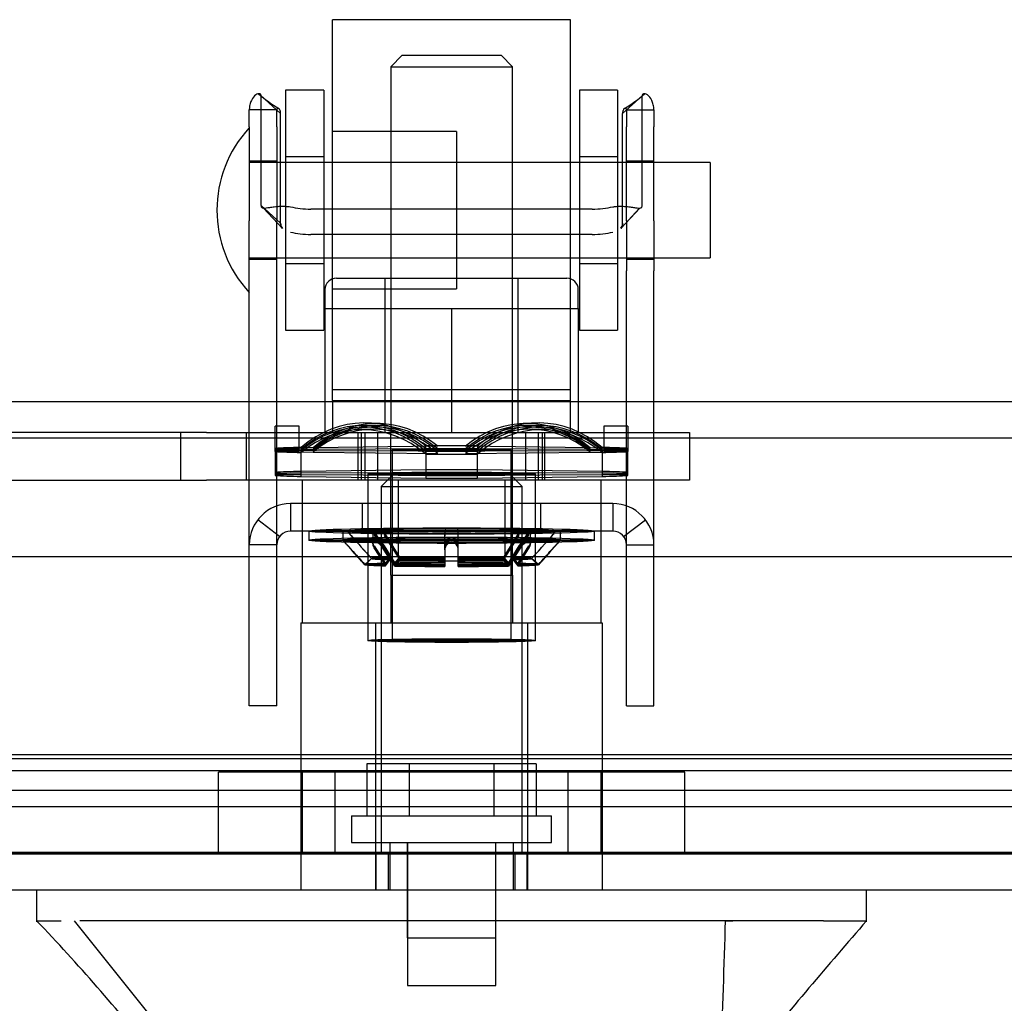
# Model space of a CAD drawing. Header units: inches. Extents: x 1 to 359, y -2 to 239.
# Tile 71 of 103: x 134.9 to 137.48, y 194.75 to 197.33. Entities that reach past the tile are written whole.
import ezdxf
from ezdxf.enums import TextEntityAlignment as Align
from ezdxf.lldxf.tags import DXFTag

# ---------------------------------------------------------------- set-up
doc = ezdxf.new("R2010")
doc.units = ezdxf.units.IN
doc.header["$MEASUREMENT"] = 0
for name, color, linetype in [('COM70220', 7, 'Continuous'), ('COM70838', 7, 'Continuous'), ('COM70839-3', 7, 'Continuous'), ('COM71196-8', 7, 'Continuous'), ('COM71302-3', 7, 'Continuous'), ('COM71303-3', 7, 'Continuous'), ('Default', 7, 'Continuous'), ('HAN13068', 7, 'Continuous'), ('HAN13068_NUT', 7, 'Continuous'), ('HAN13068_SCREW', 7, 'Continuous'), ('HAN_NUT', 7, 'Continuous'), ('NTS18147', 7, 'Continuous'), ('ROL87452', 7, 'Continuous'), ('RVT17786', 7, 'Continuous'), ('RVT19000', 7, 'Continuous'), ('SPC87322', 7, 'Continuous'), ('STD26122', 7, 'Continuous'), ('WAF25376', 7, 'Continuous'), ('WAM30038', 7, 'Continuous')]:
    doc.layers.add(name, color=color, linetype=linetype)
doc.styles.add('SEACAD_Times_New_Roman', font='times.ttf')
tags = doc.linetypes.add('HIDDEN2', pattern=[0.1875, 0.125, -0.0625]).pattern_tags.tags
tags[6:7] = [DXFTag(74, 4), DXFTag(75, 0), DXFTag(340, '0'), DXFTag(46, 0.0), DXFTag(50, 0.0), DXFTag(44, 0.0), DXFTag(45, 0.0)]
tags[4:5] = [DXFTag(74, 4), DXFTag(75, 0), DXFTag(340, '0'), DXFTag(46, 0.0), DXFTag(50, 0.0), DXFTag(44, 0.0), DXFTag(45, 0.0)]
doc.dimstyles.new('HAMMOND_(STH_-_540x360)', dxfattribs={"dimtxt": 2, "dimasz": 2.5, "dimexe": 1, "dimexo": 1, "dimgap": 0.5, "dimtad": 0, "dimtih": 1, "dimtoh": 1, "dimzin": 0, "dimdsep": 46, "dimtxsty": 'SEACAD_Times_New_Roman', "dimblk1": '_SE_FILLED', "dimblk2": '_SE_FILLED', "dimsah": 1, "dimcen": 1, "dimadec": 0, "dimazin": 0, "dimtfac": 0.8, "dimtofl": 0, "dimtmove": 0, "dimatfit": 3, "dimfxl": 1, "dimtolj": 1, "dimtzin": 0, "dimarcsym": 0})

# ---------------------------------------------------------------- blocks, each defined once
blk = doc.blocks.new('SE3')
at = {"layer": 'COM70220', "color": 7, "linetype": 'HIDDEN2'}
for p, q in [((166.6087, 195.3914), (134.1407, 195.3914)), ((166.6087, 195.1454), (134.1407, 195.1454)), ((166.6087, 195.1434), (134.1407, 195.1434)), ((166.6087, 195.1424), (134.1407, 195.1424))]:
    blk.add_line(p, q, dxfattribs=at)
at = {"layer": 'COM70838', "color": 7, "linetype": 'HIDDEN2'}
for p, q in [((135.3877, 196.2484), (134.7017, 196.2484)), ((135.3202, 196.2484), (135.3202, 196.1234)), ((135.3877, 196.2484), (135.476, 196.2484)), ((135.476, 196.2484), (136.014, 196.2484)), ((135.4932, 196.1234), (135.4932, 196.2484)), ((135.7867, 196.1234), (135.7867, 196.2484)), ((135.8367, 196.2484), (135.8367, 196.1234)), ((136.0493, 196.2484), (136.5317, 196.2484)), ((136.2267, 196.1234), (136.2267, 196.2484)), ((136.2767, 196.1234), (136.2767, 196.2484)), ((136.5317, 196.2484), (136.6567, 196.2484)), ((136.6567, 196.2484), (136.6567, 196.1234)), ((134.6743, 196.1234), (135.3877, 196.1234)), ((135.476, 196.1234), (135.3877, 196.1234)), ((136.5317, 196.1234), (135.476, 196.1234)), ((136.6567, 196.1234), (136.5317, 196.1234))]:
    blk.add_line(p, q, dxfattribs=at)
at = {"layer": 'COM70839-3', "color": 7, "linetype": 'HIDDEN2'}
for p, q in [((135.5828, 197.0853), (135.5313, 197.1317)), ((135.5313, 196.8438), (135.5313, 197.1317)), ((136.4806, 197.0853), (136.532, 197.1317)), ((136.532, 196.8438), (136.532, 197.1317)), ((135.5725, 197.0948), (135.5005, 197.0948)), ((135.5005, 197.0505), (135.5005, 197.0948)), ((135.5725, 197.0505), (135.5725, 197.0948)), ((136.4909, 197.0948), (136.5629, 197.0948)), ((136.4909, 197.0948), (136.4909, 197.0505)), ((136.5629, 197.0948), (136.5629, 197.0505)), ((135.5828, 196.7974), (135.5828, 197.0853)), ((136.4806, 196.7974), (136.4806, 197.0853)), ((135.5005, 197.0505), (135.5005, 196.8038)), ((135.5725, 197.0505), (135.5725, 196.8038)), ((136.4909, 196.8038), (136.4909, 197.0505)), ((136.5629, 196.8038), (136.5629, 197.0505)), ((135.5725, 196.9603), (135.5005, 196.9603)), ((136.5629, 196.9603), (136.4909, 196.9603)), ((135.5828, 196.7974), (135.5313, 196.8438)), ((135.5378, 196.8375), (135.5874, 196.7841)), ((136.401, 196.8345), (135.6624, 196.8345)), ((136.476, 196.7841), (136.5249, 196.8375)), ((136.476, 196.7841), (136.5256, 196.8375)), ((135.5005, 196.6727), (135.5005, 196.8038)), ((135.5725, 196.6727), (135.5725, 196.8038)), ((136.4909, 196.8038), (136.4909, 196.6727)), ((136.5629, 196.8038), (136.5629, 196.6727)), ((136.401, 196.7682), (135.6624, 196.7682)), ((135.5005, 196.7033), (135.5725, 196.7033)), ((136.4909, 196.7033), (136.5629, 196.7033)), ((135.5005, 195.5754), (135.5005, 196.6727)), ((135.5725, 195.5754), (135.5725, 196.6727)), ((136.4909, 195.5754), (136.4909, 196.6727)), ((136.5629, 195.5754), (136.5629, 196.6727)), ((136.4549, 196.0614), (135.6085, 196.0614)), ((135.6085, 196.0614), (135.6085, 195.9894)), ((135.7977, 195.9894), (135.7977, 196.0614)), ((135.8912, 196.0614), (135.8912, 195.9894)), ((136.1722, 195.9894), (136.1722, 196.0614)), ((136.2657, 195.9894), (136.2657, 196.0614)), ((136.4549, 196.0614), (136.4549, 195.9894)), ((135.5799, 195.9753), (135.5228, 196.0192)), ((136.4834, 195.9753), (136.5405, 196.0192)), ((136.4549, 195.9894), (135.6085, 195.9894)), ((135.5725, 195.9534), (135.5005, 195.9534)), ((136.4909, 195.9534), (136.5629, 195.9534)), ((135.5005, 195.5303), (135.5005, 195.5754)), ((135.5725, 195.5303), (135.5725, 195.5754)), ((136.4909, 195.5303), (136.4909, 195.5754)), ((136.5629, 195.5303), (136.5629, 195.5754)), ((135.5725, 195.5303), (135.5005, 195.5303)), ((136.4909, 195.5303), (136.5629, 195.5303))]:
    blk.add_line(p, q, dxfattribs=at)
for centre, radius, start, end in [((135.7366, 197.3702), 0.3145, 227.7129, 239.685), ((135.7364, 197.3698), 0.314, 227.6999, 239.6892), ((136.3267, 197.3702), 0.3145, 300.315, 312.2871), ((136.327, 197.3698), 0.314, 300.3108, 312.3001), ((135.6085, 195.9534), 0.108, 90, 180), ((136.4549, 195.9534), 0.108, 0, 90), ((135.6085, 195.9534), 0.036, 90, 180), ((136.4549, 195.9534), 0.036, 0, 90)]:
    blk.add_arc(centre, radius, start, end, dxfattribs=at)
for centre, major_axis, start_param, end_param in [((135.6624, 196.8736), (-0.1, 0), 1.001468, 1.570796), ((136.401, 196.8736), (-0.1, 0), 1.570796, 2.140125), ((135.6624, 196.8073), (0.1, 0), 4.143061, 4.712389), ((136.401, 196.8073), (0.1, 0), 4.712389, 5.281717)]:
    blk.add_ellipse(centre, major_axis=major_axis, ratio=0.390731, start_param=start_param, end_param=end_param, dxfattribs=at)
for points, knots in [([(135.5313, 197.1317), (135.5313, 197.1322), (135.5312, 197.1326), (135.5312, 197.1332), (135.5312, 197.1333), (135.5311, 197.1336), (135.5311, 197.1337), (135.5309, 197.1346), (135.5307, 197.1352), (135.5298, 197.1366), (135.5287, 197.1372), (135.525, 197.138), (135.5214, 197.1371), (135.5136, 197.1314), (135.5093, 197.1267), (135.5044, 197.1168), (135.503, 197.1127), (135.5018, 197.1077), (135.5016, 197.1066), (135.5012, 197.1044), (135.501, 197.103), (135.5008, 197.1015), (135.5008, 197.1009), (135.5007, 197.1), (135.5007, 197.0997), (135.5006, 197.0991), (135.5006, 197.0986), (135.5005, 197.0977), (135.5005, 197.0965), (135.5005, 197.0948)], [0, 0, 0, 0, 0.03125, 0.03125, 0.046875, 0.046875, 0.0625, 0.0625, 0.125, 0.125, 0.25, 0.25, 0.5, 0.5, 0.75, 0.75, 0.875, 0.875, 0.90625, 0.90625, 0.9375, 0.9375, 0.953125, 0.953125, 0.960938, 0.960938, 0.96875, 0.96875, 1, 1, 1, 1]), ([(136.5629, 197.0948), (136.5629, 197.0956), (136.5628, 197.0964), (136.5628, 197.0973), (136.5628, 197.0975), (136.5628, 197.098), (136.5628, 197.0981), (136.5627, 197.0997), (136.5626, 197.1007), (136.5622, 197.1045), (136.5618, 197.1066), (136.5603, 197.1128), (136.5589, 197.1167), (136.554, 197.1268), (136.5498, 197.1314), (136.5419, 197.1371), (136.5383, 197.138), (136.5346, 197.1372), (136.5336, 197.1365), (136.5328, 197.1354), (136.5327, 197.1351), (136.5325, 197.1347), (136.5325, 197.1345), (136.5324, 197.1342), (136.5323, 197.134), (136.5322, 197.1334), (136.5321, 197.1327), (136.532, 197.1317)], [0, 0, 0, 0, 0.015625, 0.015625, 0.023438, 0.023438, 0.03125, 0.03125, 0.0625, 0.0625, 0.125, 0.125, 0.25, 0.25, 0.5, 0.5, 0.75, 0.75, 0.875, 0.875, 0.90625, 0.90625, 0.921875, 0.921875, 0.9375, 0.9375, 1, 1, 1, 1]), ([(135.5828, 197.0853), (135.5827, 197.0861), (135.5827, 197.0877), (135.5825, 197.0899), (135.5821, 197.0918), (135.581, 197.0954), (135.5784, 197.0991), (135.5751, 197.0998), (135.5736, 197.0985), (135.573, 197.0976), (135.5726, 197.0965), (135.5725, 197.0955), (135.5725, 197.095), (135.5725, 197.0948)], [0, 0, 0, 0, 0.068623, 0.137063, 0.205208, 0.272877, 0.535512, 0.779514, 0.837052, 0.893029, 0.947093, 0.973617, 1, 1, 1, 1]), ([(136.4909, 197.0948), (136.4909, 197.095), (136.4908, 197.0955), (136.4907, 197.0965), (136.4904, 197.0976), (136.4898, 197.0985), (136.4882, 197.0998), (136.4849, 197.0991), (136.4824, 197.0954), (136.4813, 197.0918), (136.4809, 197.0899), (136.4806, 197.0877), (136.4806, 197.0861), (136.4806, 197.0853)], [0, 0, 0, 0, 0.026381, 0.052905, 0.106971, 0.162948, 0.220486, 0.464488, 0.727123, 0.794792, 0.862936, 0.931376, 1, 1, 1, 1]), ([(135.5313, 196.8438), (135.5314, 196.843), (135.5316, 196.8415), (135.5323, 196.8397), (135.5336, 196.8385), (135.5375, 196.8369), (135.5459, 196.8378), (135.5577, 196.8398), (135.5662, 196.8409), (135.5742, 196.8417), (135.584, 196.8422), (135.5958, 196.8421), (135.6042, 196.8411), (135.6085, 196.8407)], [0, 0, 0, 0, 0.049102, 0.098523, 0.149018, 0.200844, 0.426475, 0.554365, 0.622319, 0.692911, 0.79099, 0.893216, 1, 1, 1, 1]), ([(136.4549, 196.8407), (136.4565, 196.8409), (136.4597, 196.8413), (136.466, 196.8418), (136.4736, 196.8421), (136.4821, 196.842), (136.4924, 196.8414), (136.5036, 196.8401), (136.5144, 196.8383), (136.5225, 196.8372), (136.5275, 196.8375), (136.5303, 196.8388), (136.5317, 196.8407), (136.5319, 196.8428), (136.532, 196.8438)], [0, 0, 0, 0, 0.040175, 0.080102, 0.158226, 0.23381, 0.30692, 0.445198, 0.573002, 0.690655, 0.799398, 0.868041, 0.934412, 1, 1, 1, 1]), ([(135.5828, 196.7974), (135.5828, 196.7968), (135.5828, 196.7964), (135.5828, 196.7958), (135.5828, 196.7956), (135.5828, 196.7953), (135.5828, 196.7952), (135.5829, 196.7942), (135.583, 196.7935), (135.5833, 196.7914), (135.5837, 196.7901), (135.5849, 196.7869), (135.5861, 196.7853), (135.5877, 196.7839)], [0, 0, 0, 0, 0.03125, 0.03125, 0.046875, 0.046875, 0.0625, 0.0625, 0.125, 0.125, 0.25, 0.25, 0.4585815, 0.4585815, 0.4585815, 0.4585815]), ([(136.4806, 196.7974), (136.4806, 196.7968), (136.4805, 196.7964), (136.4805, 196.7958), (136.4805, 196.7956), (136.4805, 196.7953), (136.4805, 196.7952), (136.4804, 196.7942), (136.4803, 196.7935), (136.48, 196.7914), (136.4797, 196.7901), (136.4784, 196.7869), (136.4772, 196.7853), (136.4757, 196.7839)], [0, 0, 0, 0, 0.03125, 0.03125, 0.046875, 0.046875, 0.0625, 0.0625, 0.125, 0.125, 0.25, 0.25, 0.4585815, 0.4585815, 0.4585815, 0.4585815])]:
    blk.add_open_spline(points, degree=3, knots=knots, dxfattribs=at)
for points in [[(135.5871, 196.7844), (135.584, 196.7875), (135.5828, 196.7917), (135.5828, 196.7974)], [(136.4762, 196.7844), (136.4793, 196.7875), (136.4806, 196.7917), (136.4806, 196.7974)]]:
    blk.add_open_spline(points, degree=3, dxfattribs=at)
at = {"layer": 'COM71196-8', "color": 7, "linetype": 'Continuous'}
for p, q in [((167.2796, 195.9214), (133.4697, 195.9214)), ((167.1847, 195.0464), (133.5647, 195.0464))]:
    blk.add_line(p, q, dxfattribs=at)
at = {"layer": 'COM71196-8', "color": 7, "linetype": 'HIDDEN2'}
for p, q in [((167.1847, 195.1414), (133.5647, 195.1414)), ((135.8332, 195.0464), (135.8332, 195.1414)), ((135.8647, 195.1414), (135.8647, 195.0464)), ((136.1987, 195.0464), (136.1987, 195.1414)), ((136.2301, 195.0464), (136.2301, 195.1414))]:
    blk.add_line(p, q, dxfattribs=at)
at = {"layer": 'COM71302-3', "color": 7, "linetype": 'HIDDEN2'}
for p, q in [((168.0917, 196.3284), (96.2217, 196.3284)), ((166.8117, 195.4021), (134.0237, 195.4021)), ((133.774, 195.3611), (166.8117, 195.3611)), ((166.8117, 195.3085), (134.0237, 195.3085)), ((133.7737, 195.2661), (166.8117, 195.2661))]:
    blk.add_line(p, q, dxfattribs=at)
at = {"layer": 'COM71302-3', "color": 7, "linetype": 'Continuous'}
blk.add_line((168.0917, 196.2334), (96.2217, 196.2334), dxfattribs=at)
at = {"layer": 'COM71303-3', "color": 7, "linetype": 'HIDDEN2'}
blk.add_line((134.6567, 195.2664), (166.8117, 195.2664), dxfattribs=at)
at = {"layer": 'HAN13068', "color": 7, "linetype": 'HIDDEN2'}
for p, q in [((135.9017, 197.2384), (135.8717, 197.2084)), ((135.9017, 197.2384), (136.1617, 197.2384)), ((136.1917, 197.2084), (136.1617, 197.2384)), ((135.8717, 197.2084), (136.1917, 197.2084)), ((135.8717, 197.2084), (135.8717, 196.2484)), ((136.1917, 196.2484), (136.1917, 197.2084)), ((135.8717, 195.8734), (135.8717, 195.7484)), ((135.8717, 195.8734), (136.0317, 195.8734)), ((136.0317, 195.8734), (136.1917, 195.8734)), ((136.1917, 195.8734), (136.1917, 195.7484)), ((135.6362, 195.7484), (135.8321, 195.7484)), ((135.6362, 195.7484), (135.6362, 195.0464)), ((135.8321, 195.7484), (136.2312, 195.7484)), ((135.8321, 195.7484), (135.8321, 195.0464)), ((136.2312, 195.7484), (136.4272, 195.7484)), ((136.2312, 195.7484), (136.2312, 195.0464)), ((136.4272, 195.7484), (136.4272, 195.0464)), ((135.8692, 195.1714), (135.8692, 195.0464)), ((135.9152, 195.1714), (135.9152, 194.9214)), ((136.1482, 194.9214), (136.1482, 195.1714)), ((136.1942, 195.0464), (136.1942, 195.1714)), ((136.7502, 194.9664), (136.7701, 194.9664)), ((135.9152, 194.9214), (136.1482, 194.9214))]:
    blk.add_line(p, q, dxfattribs=at)
at = {"layer": 'HAN13068', "color": 7, "linetype": 'Continuous'}
for p, q in [((134.9418, 195.0464), (134.9418, 194.9634)), ((137.1215, 194.9634), (137.1215, 195.0464)), ((134.9418, 194.9664), (135.0066, 194.9664)), ((135.0408, 194.9664), (135.3244, 194.6114)), ((135.1329, 194.9664), (135.0552, 194.9664)), ((136.7502, 194.9664), (135.1329, 194.9664)), ((136.9304, 194.9664), (136.7502, 194.9664)), ((137.0082, 194.9664), (136.9304, 194.9664)), ((137.0082, 194.9664), (137.1215, 194.9664))]:
    blk.add_line(p, q, dxfattribs=at)
for centre, radius, start, end in [((131.1499, 191.3342), 5.2509, 38.6173, 43.7666), ((149.2373, 184.4221), 16.0617, 138.96729, 140.62542)]:
    blk.add_arc(centre, radius, start, end, dxfattribs=at)
blk.add_open_spline([(136.7502, 194.9664), (136.7464, 194.8481), (136.7427, 194.7297), (136.739, 194.6114)], degree=3, dxfattribs=at)
at = {"layer": 'HAN13068_NUT', "color": 7, "linetype": 'HIDDEN2'}
for p, q in [((135.7292, 196.6534), (136.3342, 196.6534)), ((135.8567, 196.6534), (135.8567, 196.2484)), ((136.2067, 196.2484), (136.2067, 196.6534)), ((135.6992, 196.6234), (135.6992, 196.5734)), ((136.3642, 196.5734), (136.3642, 196.6234)), ((135.6992, 196.5734), (135.8654, 196.5734)), ((135.6992, 196.5734), (135.6992, 196.2484)), ((135.8654, 196.5734), (136.0317, 196.5734)), ((136.0317, 196.5734), (136.1979, 196.5734)), ((136.0317, 196.5734), (136.0317, 196.2484)), ((136.1979, 196.5734), (136.3642, 196.5734)), ((136.3642, 196.5734), (136.3642, 196.2484))]:
    blk.add_line(p, q, dxfattribs=at)
for centre, start, end in [((135.7292, 196.6234), 90, 180), ((136.3342, 196.6234), 0, 90)]:
    blk.add_arc(centre, 0.03, start, end, dxfattribs=at)
at = {"layer": 'HAN13068_SCREW', "color": 7, "linetype": 'HIDDEN2'}
for p, q in [((135.9205, 195.3784), (135.8094, 195.3784)), ((135.8094, 195.3784), (135.8094, 195.2414)), ((136.1428, 195.3784), (135.9205, 195.3784)), ((135.9205, 195.3784), (135.9205, 195.2414)), ((136.2539, 195.3784), (136.1428, 195.3784)), ((136.1428, 195.3784), (136.1428, 195.2414)), ((136.2539, 195.3784), (136.2539, 195.2414)), ((135.7692, 195.2414), (136.2942, 195.2414)), ((135.7692, 195.2414), (135.7692, 195.1714)), ((136.2942, 195.1714), (136.2942, 195.2414)), ((135.7692, 195.1714), (136.2942, 195.1714)), ((135.9157, 195.1714), (135.9157, 194.7964)), ((136.1477, 194.7964), (136.1477, 195.1714)), ((135.9157, 194.7964), (136.1477, 194.7964))]:
    blk.add_line(p, q, dxfattribs=at)
at = {"layer": 'HAN_NUT', "color": 7, "linetype": 'HIDDEN2'}
for p, q in [((135.7257, 195.3564), (135.4197, 195.3564)), ((135.4197, 195.1414), (135.4197, 195.3564)), ((135.6392, 195.3564), (135.6392, 195.1414)), ((136.3377, 195.3564), (135.7257, 195.3564)), ((135.7257, 195.1414), (135.7257, 195.3564)), ((136.6437, 195.3564), (136.3377, 195.3564)), ((136.3377, 195.1414), (136.3377, 195.3564)), ((136.4242, 195.1414), (136.4242, 195.3564)), ((136.6437, 195.1414), (136.6437, 195.3564))]:
    blk.add_line(p, q, dxfattribs=at)
at = {"layer": 'NTS18147', "color": 7, "linetype": 'HIDDEN2'}
for p, q in [((135.5687, 196.2013), (135.5687, 196.2644)), ((135.6317, 196.2644), (135.5687, 196.2644)), ((135.5687, 196.1982), (135.5687, 196.2644)), ((135.6317, 196.2644), (135.5687, 196.2644)), ((135.6317, 196.2013), (135.6317, 196.2644)), ((135.6317, 196.1982), (135.6317, 196.2644)), ((135.8349, 196.2664), (135.8034, 196.2667)), ((135.8438, 196.2718), (135.8123, 196.273)), ((136.251, 196.273), (136.2195, 196.2718)), ((136.2599, 196.2667), (136.2284, 196.2664)), ((136.4317, 196.2644), (136.4317, 196.2013)), ((136.4947, 196.2644), (136.4317, 196.2644)), ((136.4317, 196.2644), (136.4317, 196.1982)), ((136.4947, 196.2644), (136.4317, 196.2644)), ((136.4947, 196.2644), (136.4947, 196.2013)), ((136.4947, 196.2644), (136.4947, 196.1982)), ((135.8195, 196.2565), (135.788, 196.2553)), ((135.8284, 196.2623), (135.7969, 196.262)), ((136.2664, 196.262), (136.2349, 196.2623)), ((136.2753, 196.2553), (136.2438, 196.2565)), ((135.9951, 196.2121), (135.6682, 196.2079)), ((135.9636, 196.1914), (135.9636, 196.2133)), ((135.9951, 196.2121), (135.9636, 196.2133)), ((136.0682, 196.2121), (136.0997, 196.2133)), ((136.3951, 196.2079), (136.0682, 196.2121)), ((136.0997, 196.2133), (136.0997, 196.1914)), ((135.6317, 196.2065), (135.5687, 196.2065)), ((135.6317, 196.2035), (135.5687, 196.2035)), ((135.6317, 196.2013), (135.5687, 196.2013)), ((135.5687, 196.1982), (135.5687, 196.1383)), ((135.5687, 196.1982), (135.5687, 196.1352)), ((135.6317, 196.1982), (135.5687, 196.1982)), ((135.6367, 196.2091), (135.6367, 196.1956)), ((135.6682, 196.2079), (135.6367, 196.2091)), ((135.6367, 196.2042), (135.6367, 196.2006)), ((135.6682, 196.2039), (135.6367, 196.2042)), ((135.6682, 196.2009), (135.6367, 196.2006)), ((135.6367, 196.1376), (135.6367, 196.2006)), ((135.6682, 196.1968), (135.6367, 196.1956)), ((135.6367, 196.1326), (135.6367, 196.1956)), ((135.9951, 196.205), (135.6682, 196.2039)), ((135.6682, 196.2009), (135.9951, 196.1998)), ((135.6682, 196.1968), (135.9951, 196.1926)), ((135.8752, 196.2024), (135.8752, 195.7019)), ((135.8752, 196.2023), (135.8752, 195.702)), ((135.9636, 196.1995), (135.9636, 196.2053)), ((135.9951, 196.205), (135.9636, 196.2053)), ((135.9951, 196.1998), (135.9636, 196.1995)), ((135.9636, 196.1995), (135.9636, 196.1365)), ((135.9951, 196.1926), (135.9636, 196.1914)), ((135.9636, 196.1914), (135.9636, 196.1284)), ((136.0682, 196.205), (136.0997, 196.2053)), ((136.3951, 196.2039), (136.0682, 196.205)), ((136.0682, 196.1998), (136.3951, 196.2009)), ((136.0682, 196.1998), (136.0997, 196.1995)), ((136.0682, 196.1926), (136.3951, 196.1968)), ((136.0682, 196.1926), (136.0997, 196.1914)), ((136.0997, 196.2053), (136.0997, 196.1995)), ((136.0997, 196.1365), (136.0997, 196.1995)), ((136.0997, 196.1284), (136.0997, 196.1914)), ((136.1882, 195.7019), (136.1882, 196.2024)), ((136.1882, 195.702), (136.1882, 196.2023)), ((136.3951, 196.2079), (136.4266, 196.2091)), ((136.3951, 196.2039), (136.4266, 196.2042)), ((136.3951, 196.2009), (136.4266, 196.2006)), ((136.3951, 196.1968), (136.4266, 196.1956)), ((136.4266, 196.1956), (136.4266, 196.2091)), ((136.4266, 196.2006), (136.4266, 196.2042)), ((136.4266, 196.2006), (136.4266, 196.1376)), ((136.4266, 196.1956), (136.4266, 196.1326)), ((136.4317, 196.2065), (136.4947, 196.2065)), ((136.4317, 196.2035), (136.4947, 196.2035)), ((136.4317, 196.2013), (136.4947, 196.2013)), ((136.4317, 196.1982), (136.4947, 196.1982)), ((136.4947, 196.1383), (136.4947, 196.1982)), ((136.4947, 196.1352), (136.4947, 196.1982)), ((135.9636, 196.1503), (135.6367, 196.1461)), ((135.9636, 196.1423), (135.6367, 196.1412)), ((135.6367, 196.1376), (135.9636, 196.1365)), ((135.8117, 196.1394), (135.8117, 195.7019)), ((135.8117, 196.1394), (135.8117, 195.702)), ((136.4266, 196.1461), (136.0997, 196.1503)), ((136.4266, 196.1412), (136.0997, 196.1423)), ((136.0997, 196.1365), (136.4266, 196.1376)), ((136.2517, 195.7019), (136.2517, 196.1394)), ((136.2517, 195.702), (136.2517, 196.1394)), ((135.6367, 196.1326), (135.9636, 196.1284)), ((136.0997, 196.1284), (136.4266, 196.1326))]:
    blk.add_line(p, q, dxfattribs=at)
for centre, start, end in [((136.0317, 112.1283), 89.953641, 90.046359), ((136.0317, 280.2765), 269.953641, 270.046359), ((136.0317, 112.0653), 89.953641, 90.046359), ((136.0317, 280.2135), 269.953641, 270.046359)]:
    blk.add_arc(centre, 84.0771, start, end, dxfattribs=at)
for centre, major_axis, ratio, start_param, end_param in [((135.8002, 195.9549), (-0.0122, -0.3181), 0.865814, 2.551021, 3.820441), ((135.8317, 195.9537), (-0.0122, -0.3181), 0.865814, 2.551021, 3.820441), ((136.2317, 195.9537), (0.0122, -0.3181), 0.865814, 2.462745, 3.732164), ((136.2632, 195.9549), (0.0122, -0.3181), 0.865814, 2.462745, 3.732164), ((135.8002, 195.9484), (-0.0032, -0.3183), 0.86601, 2.518666, 3.788085), ((135.8002, 195.9437), (0.0032, -0.3183), 0.86601, 2.4951, 3.764519), ((135.8002, 195.9372), (0.0122, -0.3181), 0.865814, 2.462745, 3.732164), ((135.8317, 195.9481), (-0.0032, -0.3183), 0.86601, 2.518666, 3.788085), ((135.8317, 195.944), (0.0032, -0.3183), 0.86601, 2.4951, 3.764519), ((135.8317, 195.9384), (0.0122, -0.3181), 0.865814, 2.462745, 3.732164), ((136.2317, 195.9481), (0.0032, -0.3183), 0.86601, 2.4951, 3.764519), ((136.2317, 195.944), (-0.0032, -0.3183), 0.86601, 2.518666, 3.788085), ((136.2317, 195.9384), (-0.0122, -0.3181), 0.865814, 2.551021, 3.820441), ((136.2632, 195.9484), (0.0032, -0.3183), 0.86601, 2.4951, 3.764519), ((136.2632, 195.9437), (-0.0032, -0.3183), 0.86601, 2.518666, 3.788085), ((136.2632, 195.9372), (-0.0122, -0.3181), 0.865814, 2.551021, 3.820441), ((136.0317, 196.2023), (-0.5, 0), 0.022078, 4.575911, 4.848867), ((136.0317, 196.2023), (-0.5, 0), 0.022078, -0.660077, -0.38712), ((136.0317, 196.2024), (-0.5, 0), 0.005892, -0.660077, -0.38712), ((136.0317, 196.2024), (-0.5, 0), 0.005892, 0.38712, 0.660077), ((136.0317, 196.2023), (-0.5, 0), 0.022078, 0.38712, 0.660077), ((136.0317, 196.2023), (0.5, 0), 0.022078, 4.575911, 4.848867), ((136.0317, 196.2023), (0.5, 0), 0.022078, 0.38712, 0.660077), ((136.0317, 196.2024), (0.5, 0), 0.005892, 0.38712, 0.660077), ((136.0317, 196.2024), (0.5, 0), 0.005892, -0.660077, -0.38712), ((136.0317, 196.2023), (0.5, 0), 0.022078, -0.660077, -0.38712), ((136.0317, 196.1394), (-0.5, 0), 0.022078, -0.660077, -0.38712), ((136.0317, 196.1394), (-0.5, 0), 0.005892, -0.660077, -0.38712), ((136.0317, 196.1394), (-0.5, 0), 0.005892, 0.38712, 0.660077), ((136.0317, 196.1394), (-0.5, 0), 0.022078, 0.38712, 0.660077), ((136.0317, 196.1394), (0.5, 0), 0.022078, 1.434318, 1.707275), ((136.0317, 196.1394), (0.5, 0), 0.022078, 0.38712, 0.660077), ((136.0317, 196.1394), (0.5, 0), 0.005892, 0.38712, 0.660077), ((136.0317, 196.1394), (0.5, 0), 0.005892, -0.660077, -0.38712), ((136.0317, 196.1394), (0.5, 0), 0.022078, -0.660077, -0.38712), ((136.0317, 196.1394), (-0.5, 0), 0.022078, 1.434318, 1.707275), ((136.0317, 195.7019), (-0.1565, 0), 0.005892, 4.712389, 6.283185), ((136.0317, 195.7019), (-0.1565, 0), 0.005892, 0, 3.141593)]:
    blk.add_ellipse(centre, major_axis=major_axis, ratio=ratio, start_param=start_param, end_param=end_param, dxfattribs=at)
for centre, major_axis, ratio in [((136.0317, 196.2023), (-0.1565, 0), 0.022078), ((136.0317, 196.2024), (-0.1565, 0), 0.005892), ((136.0317, 196.1394), (-0.22, 0), 0.022078), ((136.0317, 196.1394), (-0.22, 0), 0.005892), ((136.0317, 195.702), (-0.22, 0), 0.022078), ((136.0317, 195.7019), (-0.22, 0), 0.005892), ((136.0317, 195.702), (-0.1565, 0), 0.022078)]:
    blk.add_ellipse(centre, major_axis=major_axis, ratio=ratio, dxfattribs=at)
at = {"layer": 'ROL87452', "color": 7, "linetype": 'HIDDEN2'}
for p, q in [((135.7192, 196.3318), (135.7192, 197.3318)), ((136.3442, 197.3318), (135.7192, 197.3318)), ((136.3442, 196.3318), (136.3442, 197.3318)), ((136.0442, 197.0383), (135.7192, 197.0383)), ((136.0442, 197.0383), (136.0442, 196.6253)), ((136.3442, 196.9568), (136.0442, 196.9568)), ((136.0442, 196.7068), (136.3442, 196.7068)), ((135.7192, 196.6253), (136.0442, 196.6253)), ((135.7192, 196.3318), (136.3442, 196.3318))]:
    blk.add_line(p, q, dxfattribs=at)
at = {"layer": 'RVT17786', "color": 7, "linetype": 'HIDDEN2'}
for p, q in [((136.7105, 196.9568), (135.5005, 196.9568)), ((136.7105, 196.9568), (136.7105, 196.7068)), ((135.5005, 196.7068), (136.7105, 196.7068))]:
    blk.add_line(p, q, dxfattribs=at)
blk.add_arc((135.7337, 196.8318), 0.3182, 137.1291, 222.8709, dxfattribs=at)
at = {"layer": 'RVT19000', "color": 7, "linetype": 'HIDDEN2'}
for p, q in [((135.7192, 196.3614), (136.3442, 196.3614)), ((135.7192, 196.3318), (135.7192, 196.2484)), ((136.3442, 196.2484), (136.3442, 196.3318)), ((135.8367, 196.2484), (135.8367, 196.1234)), ((136.014, 196.2484), (136.0493, 196.2484)), ((136.2267, 196.1234), (136.2267, 196.2484)), ((135.8912, 196.1234), (135.8912, 195.9114)), ((136.1722, 195.9114), (136.1722, 196.1234)), ((135.8912, 195.9114), (136.1722, 195.9114))]:
    blk.add_line(p, q, dxfattribs=at)
at = {"layer": 'SPC87322', "color": 7, "linetype": 'HIDDEN2'}
for p, q in [((135.7942, 196.2484), (135.7942, 196.1234)), ((135.8042, 196.2484), (135.8042, 196.1234)), ((135.8717, 195.8734), (135.8717, 196.2484)), ((136.1917, 195.8734), (136.1917, 196.2484)), ((136.2592, 196.2484), (136.2592, 196.1234)), ((136.2692, 196.2484), (136.2692, 196.1234)), ((135.6392, 196.1234), (135.6392, 195.7484)), ((136.4242, 195.7484), (136.4242, 196.1234))]:
    blk.add_line(p, q, dxfattribs=at)
at = {"layer": 'STD26122', "color": 7, "linetype": 'HIDDEN2'}
for p, q in [((135.8817, 196.1414), (135.8467, 196.1064)), ((136.1817, 196.1414), (135.8817, 196.1414)), ((136.2167, 196.1064), (136.1817, 196.1414)), ((135.8467, 196.1064), (136.2167, 196.1064)), ((135.8467, 196.1064), (135.8467, 195.1414)), ((136.2167, 195.1414), (136.2167, 196.1064))]:
    blk.add_line(p, q, dxfattribs=at)
at = {"layer": 'WAF25376', "color": 7, "linetype": 'HIDDEN2'}
for p, q in [((135.5958, 197.1468), (135.5958, 196.5168)), ((135.6958, 197.1468), (135.5958, 197.1468)), ((135.6958, 197.1468), (135.6958, 196.5168)), ((136.3675, 197.1468), (136.3675, 196.5168)), ((136.4675, 197.1468), (136.3675, 197.1468)), ((136.4675, 197.1468), (136.4675, 196.5168)), ((135.6958, 196.9718), (135.5958, 196.9718)), ((136.4675, 196.9718), (136.3675, 196.9718)), ((135.5958, 196.6918), (135.6958, 196.6918)), ((136.3675, 196.6918), (136.4675, 196.6918)), ((135.5958, 196.5168), (135.6958, 196.5168)), ((136.3675, 196.5168), (136.4675, 196.5168))]:
    blk.add_line(p, q, dxfattribs=at)
at = {"layer": 'WAM30038', "color": 7, "linetype": 'HIDDEN2'}
for p, q in [((135.6567, 195.9894), (135.6567, 195.9654)), ((135.6567, 195.9894), (135.6567, 195.9654)), ((135.7459, 195.9894), (135.7459, 195.9654)), ((135.7459, 195.9894), (135.7459, 195.9654)), ((135.8245, 195.9936), (135.8245, 195.9852)), ((135.8245, 195.9905), (135.8245, 195.9883)), ((135.8245, 195.9883), (135.8245, 195.9587)), ((135.8245, 195.9852), (135.8245, 195.9556)), ((135.826, 195.9934), (135.8296, 195.9864)), ((135.8296, 195.9864), (135.8706, 195.9204)), ((135.8296, 195.9835), (135.8706, 195.9182)), ((135.8706, 195.9166), (135.8296, 195.9814)), ((135.8543, 195.9869), (135.8491, 195.9939)), ((135.8954, 195.921), (135.8543, 195.9869)), ((135.8954, 195.9183), (135.8543, 195.9837)), ((135.8543, 195.9813), (135.8954, 195.9164)), ((136.0153, 195.9954), (136.0142, 195.9884)), ((136.0142, 195.9884), (136.0142, 195.9768)), ((136.0142, 195.984), (136.0142, 195.9811)), ((136.0142, 195.9448), (136.0142, 195.9809)), ((136.0492, 195.9884), (136.048, 195.9954)), ((136.0492, 195.9768), (136.0492, 195.9884)), ((136.0492, 195.9811), (136.0492, 195.984)), ((136.0492, 195.9448), (136.0492, 195.9809)), ((136.209, 195.9869), (136.168, 195.921)), ((136.209, 195.9837), (136.168, 195.9183)), ((136.168, 195.9164), (136.209, 195.9813)), ((136.1927, 195.9204), (136.2337, 195.9864)), ((136.1927, 195.9182), (136.2337, 195.9835)), ((136.2337, 195.9814), (136.1927, 195.9166)), ((136.2142, 195.9939), (136.209, 195.9869)), ((136.2337, 195.9864), (136.2373, 195.9934)), ((136.2389, 195.9852), (136.2389, 195.9936)), ((136.2389, 195.9883), (136.2389, 195.9905)), ((136.2389, 195.9587), (136.2389, 195.9883)), ((136.2389, 195.9557), (136.2389, 195.9852)), ((136.3174, 195.9654), (136.3174, 195.9894)), ((136.3174, 195.9654), (136.3174, 195.9894)), ((136.4067, 195.9654), (136.4067, 195.9894)), ((136.4067, 195.9654), (136.4067, 195.9894)), ((135.8706, 195.9144), (135.8296, 195.9786)), ((135.8543, 195.978), (135.8954, 195.9138)), ((136.0142, 195.9404), (136.0142, 195.9765)), ((136.0492, 195.9404), (136.0492, 195.9765)), ((136.168, 195.9138), (136.209, 195.978)), ((136.2337, 195.9786), (136.1927, 195.9144)), ((135.8579, 195.9048), (135.8296, 195.9503)), ((135.8579, 195.9023), (135.8296, 195.9474)), ((135.8296, 195.9453), (135.8579, 195.9006)), ((135.8296, 195.9424), (135.8579, 195.8982)), ((135.8543, 195.9508), (135.8826, 195.9053)), ((135.8543, 195.9475), (135.8826, 195.9025)), ((135.8826, 195.9004), (135.8543, 195.9452)), ((135.8826, 195.8976), (135.8543, 195.9419)), ((136.0142, 195.9448), (136.0142, 195.9001)), ((136.0142, 195.9404), (136.0142, 195.8964)), ((136.0492, 195.9001), (136.0492, 195.9448)), ((136.0492, 195.8964), (136.0492, 195.9404)), ((136.1807, 195.9053), (136.209, 195.9508)), ((136.1807, 195.9025), (136.209, 195.9475)), ((136.209, 195.9452), (136.1807, 195.9004)), ((136.209, 195.9419), (136.1807, 195.8976)), ((136.2337, 195.9503), (136.2055, 195.9048)), ((136.2337, 195.9474), (136.2055, 195.9023)), ((136.2055, 195.9006), (136.2337, 195.9453)), ((136.2055, 195.8982), (136.2337, 195.9424)), ((135.8034, 195.9019), (135.8214, 195.9178)), ((135.8034, 195.9015), (135.8214, 195.9175)), ((135.8214, 195.9173), (135.8034, 195.9013)), ((135.8214, 195.917), (135.8034, 195.9011)), ((135.8706, 195.9204), (135.8579, 195.9048)), ((135.8706, 195.9182), (135.8579, 195.9023)), ((135.8579, 195.9006), (135.8706, 195.9166)), ((135.8579, 195.8982), (135.8706, 195.9144)), ((135.8826, 195.9053), (135.8954, 195.921)), ((135.8826, 195.9025), (135.8954, 195.9183)), ((135.8954, 195.9164), (135.8826, 195.9004)), ((135.8954, 195.9138), (135.8826, 195.8976)), ((136.168, 195.921), (136.1807, 195.9053)), ((136.168, 195.9183), (136.1807, 195.9025)), ((136.1807, 195.9004), (136.168, 195.9164)), ((136.1807, 195.8976), (136.168, 195.9138)), ((136.2055, 195.9048), (136.1927, 195.9204)), ((136.2055, 195.9023), (136.1927, 195.9182)), ((136.1927, 195.9166), (136.2055, 195.9006)), ((136.1927, 195.9144), (136.2055, 195.8982)), ((136.2419, 195.9178), (136.2599, 195.9019)), ((136.2419, 195.9175), (136.2599, 195.9015)), ((136.2599, 195.9013), (136.2419, 195.9173)), ((136.2599, 195.9011), (136.2419, 195.917))]:
    blk.add_line(p, q, dxfattribs=at)
for centre, radius, start, end in [((135.5011, 195.7182), 0.3479, 41.0574, 45.2712), ((136.0325, 195.9533), 0.0184, 92.6416, 183.3352), ((136.0324, 195.9489), 0.0182, 92.1772, 182.9748), ((136.0322, 195.9457), 0.018, 91.6134, 182.9205), ((136.032, 195.9412), 0.0179, 91.1726, 182.4871), ((136.0309, 195.9534), 0.0183, 356.3791, 87.6442), ((136.0311, 195.9489), 0.0181, 356.7772, 88.0708), ((136.0311, 195.9456), 0.0181, 357.2992, 88.1669), ((136.0312, 195.9412), 0.0179, 357.6924, 88.6479), ((136.5875, 195.6946), 0.3824, 134.9192, 138.7523), ((135.853, 196.3662), 0.6134, 316.7672, 319.2095)]:
    blk.add_arc(centre, radius, start, end, dxfattribs=at)
for centre, major_axis, ratio in [((136.0317, 195.9894), (-0.375, 0), 0.022078), ((136.0317, 195.9894), (0.375, 0), 0.005892), ((136.0317, 195.9654), (-0.375, 0), 0.022078), ((136.0317, 195.9654), (0.375, 0), 0.005892)]:
    blk.add_ellipse(centre, major_axis=major_axis, ratio=ratio, dxfattribs=at)
for centre, major_axis, ratio, start_param, end_param in [((135.7634, 195.9894), (0.0175, 0), 0.022078, 1.935139, 4.348046), ((135.7634, 195.9894), (0.0175, 0), 0.005892, 1.935139, 3.141593), ((136.0317, 195.9894), (-0.275, 0), 0.022078, -0.725904, -0.059494), ((136.0317, 195.9894), (-0.275, 0), 0.005892, -0.725904, -0.059494), ((136.0317, 195.9894), (-0.275, 0), 0.005892, 0.059494, 0.725904), ((136.0317, 195.9894), (-0.275, 0), 0.022078, 0.059494, 0.725904), ((135.842, 195.9936), (0.0175, 0), 0.022078, 1.149741, 3.562648), ((135.842, 195.9905), (0.0175, 0), 0.005892, 1.149741, 3.562648), ((135.842, 195.9883), (0.0175, 0), 0.005892, 2.720537, 5.133444), ((135.842, 195.9852), (0.0175, 0), 0.022078, 2.720537, 5.133444), ((136.0317, 195.9894), (-0.275, 0), 0.022078, -1.511302, -0.844892), ((136.0317, 195.9894), (-0.275, 0), 0.005892, -1.511302, -0.844892), ((136.0317, 195.9894), (-0.275, 0), 0.005892, 0.844892, 1.511302), ((136.0317, 195.9894), (-0.275, 0), 0.022078, 0.844892, 1.511302), ((136.0317, 195.9953), (-0.0175, 0), 0.022078, 3.505935, 5.918843), ((136.0317, 195.991), (-0.0175, 0), 0.005892, 3.505935, 5.918843), ((136.0317, 195.9878), (0.0175, 0), 0.005892, 3.505935, 5.918843), ((136.0317, 195.9835), (0.0175, 0), 0.022078, 3.505935, 5.918843), ((136.0317, 195.9894), (0.275, 0), 0.022078, 0.844892, 1.511302), ((136.0317, 195.9894), (0.275, 0), 0.005892, 0.844892, 1.511302), ((136.0317, 195.9894), (0.275, 0), 0.005892, -1.511302, -0.844892), ((136.0317, 195.9894), (0.275, 0), 0.022078, -1.511302, -0.844892), ((136.2214, 195.9936), (-0.0175, 0), 0.022078, 2.720537, 5.133444), ((136.2214, 195.9905), (-0.0175, 0), 0.005892, 2.720537, 5.133444), ((136.2214, 195.9883), (-0.0175, 0), 0.005892, 1.149741, 3.562648), ((136.2214, 195.9852), (-0.0175, 0), 0.022078, 1.149741, 3.562648), ((136.0317, 195.9894), (0.275, 0), 0.022078, 0.059494, 0.725904), ((136.0317, 195.9894), (0.275, 0), 0.005892, 0.059494, 0.725904), ((136.0317, 195.9894), (0.275, 0), 0.005892, -0.725904, -0.059494), ((136.0317, 195.9894), (0.275, 0), 0.022078, -0.725904, -0.059494), ((136.2999, 195.9894), (-0.0175, 0), 0.022078, 1.935139, 4.348046), ((136.2999, 195.9894), (-0.0175, 0), 0.005892, 1.935139, 4.348046), ((136.0317, 195.9654), (-0.2858, 0), 0.022078, 5.497787, 6.283185), ((136.0317, 195.9654), (-0.2858, 0), 0.005892, 5.497787, 6.283185), ((136.0317, 195.9654), (0.2858, 0), 0.005892, 3.141593, 3.926991), ((136.0317, 195.9654), (0.2858, 0), 0.022078, 3.141593, 3.926991), ((136.0317, 195.9654), (-0.2858, 0), 0.022078, 4.712389, 5.497787), ((136.0317, 195.9654), (-0.2858, 0), 0.005892, 4.712389, 5.497787), ((136.0317, 195.9654), (0.2858, 0), 0.005892, 3.926991, 4.712389), ((136.0317, 195.9654), (-0.2858, 0), 0.022078, 0.785398, 1.570796), ((136.0317, 195.9654), (0.2858, 0), 0.022078, 0.785398, 1.570796), ((136.0317, 195.9654), (-0.2858, 0), 0.005892, 3.926991, 4.712389), ((136.0317, 195.9654), (0.2858, 0), 0.005892, 4.712389, 5.497787), ((136.0317, 195.9654), (0.2858, 0), 0.022078, 4.712389, 5.497787), ((136.0317, 195.9654), (-0.2858, 0), 0.022078, 3.141593, 3.926991), ((136.0317, 195.9654), (-0.2858, 0), 0.005892, 3.141593, 3.926991), ((136.0317, 195.9654), (0.2858, 0), 0.005892, 5.497787, 6.283185), ((136.0317, 195.9654), (0.2858, 0), 0.022078, 5.497787, 6.283185), ((136.0317, 195.9015), (-0.2289, 0), 0.022078, -0.708884, -0.076515), ((136.0317, 195.9014), (-0.2289, 0), 0.005892, -0.708884, -0.076515), ((136.0317, 195.9014), (-0.2289, 0), 0.005892, 0.076515, 0.708884), ((136.0317, 195.9015), (-0.2289, 0), 0.022078, 0.076515, 0.708884), ((136.0317, 195.9174), (-0.211, 0), 0.022078, -0.702364, -0.083034), ((136.0317, 195.9174), (-0.211, 0), 0.005892, -0.702364, -0.083034), ((136.0317, 195.9174), (-0.211, 0), 0.005892, 0.083034, 0.702364), ((136.0317, 195.9174), (-0.211, 0), 0.022078, 0.083034, 0.702364), ((136.0317, 195.9015), (-0.2289, 0), 0.022078, -1.494282, -0.861913), ((136.0317, 195.9014), (-0.2289, 0), 0.005892, -1.494282, -0.861913), ((136.0317, 195.9174), (-0.211, 0), 0.022078, -1.487763, -0.868432), ((136.0317, 195.9174), (-0.211, 0), 0.005892, -1.487763, -0.868432), ((136.0317, 195.9174), (-0.211, 0), 0.005892, 0.868432, 1.487763), ((136.0317, 195.9174), (-0.211, 0), 0.022078, 0.868432, 1.487763), ((136.0317, 195.9174), (0.211, 0), 0.022078, 0.868432, 1.487763), ((136.0317, 195.9174), (0.211, 0), 0.005892, 0.868432, 1.487763), ((136.0317, 195.9174), (0.211, 0), 0.005892, -1.487763, -0.868432), ((136.0317, 195.9174), (0.211, 0), 0.022078, -1.487763, -0.868432), ((136.0317, 195.9015), (0.2289, 0), 0.022078, 0.861913, 1.494282), ((136.0317, 195.9014), (0.2289, 0), 0.005892, 0.861913, 1.494282), ((136.0317, 195.9174), (0.211, 0), 0.022078, 0.083034, 0.702364), ((136.0317, 195.9174), (0.211, 0), 0.005892, 0.083034, 0.702364), ((136.0317, 195.9174), (0.211, 0), 0.005892, -0.702364, -0.083034), ((136.0317, 195.9174), (0.211, 0), 0.022078, -0.702364, -0.083034), ((136.0317, 195.9015), (0.2289, 0), 0.022078, 0.076515, 0.708884), ((136.0317, 195.9014), (0.2289, 0), 0.005892, 0.076515, 0.708884), ((136.0317, 195.9014), (0.2289, 0), 0.005892, -0.708884, -0.076515), ((136.0317, 195.9015), (0.2289, 0), 0.022078, -0.708884, -0.076515), ((136.0317, 195.9014), (-0.2289, 0), 0.005892, 0.861913, 1.494282), ((136.0317, 195.9015), (-0.2289, 0), 0.022078, 0.861913, 1.494282), ((136.0317, 195.9014), (0.2289, 0), 0.005892, -1.494282, -0.861913), ((136.0317, 195.9015), (0.2289, 0), 0.022078, -1.494282, -0.861913)]:
    blk.add_ellipse(centre, major_axis=major_axis, ratio=ratio, start_param=start_param, end_param=end_param, dxfattribs=at)
for points in [[(135.7637, 195.9825), (135.7636, 195.9826), (135.7635, 195.9827), (135.7634, 195.9829)], [(136.2999, 195.9829), (136.2998, 195.9827), (136.2997, 195.9826), (136.2996, 195.9825)]]:
    blk.add_open_spline(points, degree=3, dxfattribs=at)
for points, knots in [([(135.7634, 195.9824), (135.7648, 195.9808), (135.7662, 195.9792), (135.7676, 195.9776), (135.7855, 195.9575), (135.8035, 195.9374), (135.8214, 195.9173)], [0, 0, 0, 0, 0.073129, 0.073129, 0.073129, 1, 1, 1, 1]), ([(135.7634, 195.9821), (135.7648, 195.9805), (135.7662, 195.9789), (135.7676, 195.9773), (135.7855, 195.9572), (135.8035, 195.9371), (135.8214, 195.917)], [0, 0, 0, 0, 0.073129, 0.073129, 0.073129, 1, 1, 1, 1]), ([(136.2419, 195.9173), (136.2599, 195.9374), (136.2778, 195.9575), (136.2957, 195.9776), (136.2971, 195.9792), (136.2985, 195.9808), (136.2999, 195.9824)], [0, 0, 0, 0, 0.926871, 0.926871, 0.926871, 1, 1, 1, 1]), ([(136.2419, 195.917), (136.2599, 195.9371), (136.2778, 195.9572), (136.2957, 195.9773), (136.2971, 195.9789), (136.2985, 195.9805), (136.2999, 195.9821)], [0, 0, 0, 0, 0.926871, 0.926871, 0.926871, 1, 1, 1, 1]), ([(135.7634, 195.946), (135.7615, 195.9481), (135.7596, 195.9502), (135.7558, 195.9544), (135.754, 195.9564), (135.7506, 195.9601), (135.749, 195.9619), (135.7466, 195.9645), (135.7459, 195.9653), (135.7459, 195.9654)], [0, 0, 0, 0, 0.25, 0.25, 0.5, 0.5, 0.75, 0.75, 1, 1, 1, 1]), ([(135.8245, 195.9641), (135.8245, 195.9654), (135.8247, 195.9667), (135.8261, 195.969), (135.8276, 195.9698), (135.8296, 195.9699)], [0.5626015, 0.5626015, 0.5626015, 0.5626015, 0.75, 0.75, 1, 1, 1, 1]), ([(135.8296, 195.9474), (135.8282, 195.9495), (135.8271, 195.9517), (135.8254, 195.9558), (135.8248, 195.9578), (135.8245, 195.9601), (135.8245, 195.9606), (135.8245, 195.961)], [0, 0, 0, 0, 0.25, 0.25, 0.5, 0.5, 0.5626015, 0.5626015, 0.5626015, 0.5626015]), ([(135.8245, 195.9588), (135.8245, 195.9583), (135.8245, 195.9579), (135.825, 195.9538), (135.8269, 195.9496), (135.8296, 195.9453)], [0.4389304, 0.4389304, 0.4389304, 0.4389304, 0.5, 0.5, 1, 1, 1, 1]), ([(135.8245, 195.9557), (135.8245, 195.9553), (135.8245, 195.9549), (135.825, 195.9508), (135.8269, 195.9467), (135.8296, 195.9424)], [0.4389304, 0.4389304, 0.4389304, 0.4389304, 0.5, 0.5, 1, 1, 1, 1]), ([(135.8296, 195.9699), (135.8316, 195.9699), (135.8342, 195.9691), (135.8391, 195.9667), (135.8415, 195.965), (135.8481, 195.9595), (135.8516, 195.9552), (135.8543, 195.9508)], [0, 0, 0, 0, 0.25, 0.25, 0.5, 0.5, 1, 1, 1, 1]), ([(135.8296, 195.9666), (135.8316, 195.9666), (135.8342, 195.9658), (135.8391, 195.9633), (135.8415, 195.9616), (135.8481, 195.9561), (135.8516, 195.9518), (135.8543, 195.9475)], [0, 0, 0, 0, 0.25, 0.25, 0.5, 0.5, 1, 1, 1, 1]), ([(135.8543, 195.9452), (135.853, 195.9473), (135.8514, 195.9494), (135.8479, 195.9535), (135.8459, 195.9555), (135.8415, 195.9592), (135.8391, 195.9609), (135.8341, 195.9634), (135.8316, 195.9642), (135.8296, 195.9642)], [0, 0, 0, 0, 0.25, 0.25, 0.5, 0.5, 0.75, 0.75, 1, 1, 1, 1]), ([(135.8543, 195.9419), (135.853, 195.944), (135.8514, 195.9461), (135.8479, 195.9502), (135.8459, 195.9522), (135.8415, 195.9558), (135.8391, 195.9575), (135.8341, 195.9601), (135.8316, 195.9609), (135.8296, 195.9609)], [0, 0, 0, 0, 0.25, 0.25, 0.5, 0.5, 0.75, 0.75, 1, 1, 1, 1]), ([(136.209, 195.9508), (136.2103, 195.953), (136.2119, 195.9551), (136.2154, 195.9593), (136.2175, 195.9613), (136.2218, 195.965), (136.2242, 195.9667), (136.2292, 195.9691), (136.2317, 195.9699), (136.2337, 195.9699)], [0, 0, 0, 0, 0.25, 0.25, 0.5, 0.5, 0.75, 0.75, 1, 1, 1, 1]), ([(136.209, 195.9475), (136.2103, 195.9497), (136.2119, 195.9518), (136.2154, 195.9559), (136.2175, 195.9579), (136.2218, 195.9616), (136.2242, 195.9633), (136.2292, 195.9658), (136.2317, 195.9666), (136.2337, 195.9666)], [0, 0, 0, 0, 0.25, 0.25, 0.5, 0.5, 0.75, 0.75, 1, 1, 1, 1]), ([(136.2337, 195.9642), (136.2317, 195.9642), (136.2292, 195.9634), (136.2242, 195.9609), (136.2219, 195.9592), (136.2153, 195.9537), (136.2117, 195.9494), (136.209, 195.9452)], [0, 0, 0, 0, 0.25, 0.25, 0.5, 0.5, 1, 1, 1, 1]), ([(136.2337, 195.9609), (136.2317, 195.9609), (136.2292, 195.9601), (136.2242, 195.9575), (136.2219, 195.9558), (136.2153, 195.9503), (136.2117, 195.9461), (136.209, 195.9419)], [0, 0, 0, 0, 0.25, 0.25, 0.5, 0.5, 1, 1, 1, 1]), ([(136.2337, 195.9699), (136.2358, 195.9698), (136.2372, 195.969), (136.2386, 195.9667), (136.2389, 195.9654), (136.2389, 195.9641)], [0, 0, 0, 0, 0.25, 0.25, 0.4389304, 0.4389304, 0.4389304, 0.4389304]), ([(136.2389, 195.961), (136.2389, 195.9606), (136.2388, 195.9601), (136.2384, 195.956), (136.2364, 195.9517), (136.2337, 195.9474)], [0.4389304, 0.4389304, 0.4389304, 0.4389304, 0.5, 0.5, 1, 1, 1, 1]), ([(136.2337, 195.9453), (136.2351, 195.9474), (136.2362, 195.9495), (136.238, 195.9536), (136.2386, 195.9556), (136.2388, 195.9579), (136.2389, 195.9584), (136.2389, 195.9588)], [0, 0, 0, 0, 0.25, 0.25, 0.5, 0.5, 0.5626015, 0.5626015, 0.5626015, 0.5626015]), ([(136.2337, 195.9424), (136.2351, 195.9446), (136.2362, 195.9466), (136.238, 195.9507), (136.2386, 195.9526), (136.2388, 195.9549), (136.2389, 195.9553), (136.2389, 195.9557)], [0, 0, 0, 0, 0.25, 0.25, 0.5, 0.5, 0.5626015, 0.5626015, 0.5626015, 0.5626015]), ([(135.7634, 195.9467), (135.7653, 195.9446), (135.7672, 195.9425), (135.769, 195.9404), (135.7805, 195.9275), (135.7919, 195.9147), (135.8034, 195.9019)], [0, 0, 0, 0, 0.141448, 0.141448, 0.141448, 1, 1, 1, 1]), ([(135.8034, 195.9013), (135.7919, 195.9142), (135.7805, 195.927), (135.769, 195.9399), (135.7672, 195.942), (135.7653, 195.9441), (135.7634, 195.9462)], [0, 0, 0, 0, 0.858552, 0.858552, 0.858552, 1, 1, 1, 1]), ([(135.8034, 195.9011), (135.7919, 195.9139), (135.7805, 195.9268), (135.769, 195.9396), (135.7672, 195.9417), (135.7653, 195.9438), (135.7634, 195.946)], [0, 0, 0, 0, 0.858552, 0.858552, 0.858552, 1, 1, 1, 1]), ([(136.2599, 195.9019), (136.2714, 195.9147), (136.2828, 195.9275), (136.2943, 195.9404), (136.2962, 195.9425), (136.2981, 195.9446), (136.2999, 195.9467)], [0, 0, 0, 0, 0.858552, 0.858552, 0.858552, 1, 1, 1, 1]), ([(136.2999, 195.9462), (136.2981, 195.9441), (136.2962, 195.942), (136.2943, 195.9399), (136.2828, 195.927), (136.2714, 195.9142), (136.2599, 195.9013)], [0, 0, 0, 0, 0.141448, 0.141448, 0.141448, 1, 1, 1, 1]), ([(136.2999, 195.946), (136.2981, 195.9438), (136.2962, 195.9417), (136.2943, 195.9396), (136.2828, 195.9268), (136.2714, 195.9139), (136.2599, 195.9011)], [0, 0, 0, 0, 0.141448, 0.141448, 0.141448, 1, 1, 1, 1])]:
    blk.add_open_spline(points, degree=3, knots=knots, dxfattribs=at)
blk = doc.blocks.new('DMBLK67')
at = {"layer": 'Default', "linetype": 'Continuous', "transparency": 16777216}
for points in [[(135.8747, 188.3875), (135.8747, 189.2208), (133.3747, 188.8042)], [(164.8747, 188.3875), (167.3747, 188.8042), (164.8747, 189.2208)]]:
    blk.add_hatch(color=7, dxfattribs=at).paths.add_polyline_path(points)
at = {"layer": 'Default', "color": 7, "linetype": 'Continuous', "transparency": 16777216}
for p, q in [((133.3747, 194.2364), (133.3747, 187.8042)), ((167.3747, 194.2364), (167.3747, 187.8042)), ((145.4804, 188.8042), (133.3747, 188.8042)), ((167.3747, 188.8042), (155.269, 188.8042))]:
    blk.add_line(p, q, dxfattribs=at)
at = {"layer": 'Default', "color": 7, "linetype": 'Continuous', "transparency": 16777216, "style": 'SEACAD_Times_New_Roman'}
for s, p in [('34.00', (146.9623, 189.8042)), ('DOOR', (146.1804, 186.8042))]:
    blk.add_text(s, height=2, dxfattribs=at).set_placement(p, align=Align.TOP_LEFT)
blk = doc.blocks.new('_SE_FILLED')
at = {"color": 0}
blk.add_line((0, 0), (-1, 0), dxfattribs=at)
blk.add_solid([(0, 0), (-1, -0.1665), (-1, 0.1665), (0, 0)], dxfattribs=at)

msp = doc.modelspace()

# ---------------------------------------------------------------- block references
at = {"layer": 'Default'}
msp.add_blockref('SE3', (0, 0), dxfattribs=at)

# ---------------------------------------------------------------- dimensions: what is measured, and where the dimension line sits
at = {"layer": 'Default', "color": 7, "linetype": 'Continuous'}
dim = msp.add_linear_dim(base=(133.3747, 188.8042), p1=(167.3747, 195.2364), p2=(133.3747, 195.2364), text='\\A1;<>\\PDOOR', dimstyle='HAMMOND_(STH_-_540x360)', dxfattribs=at)
dim.commit()
dim.dimension.update_dxf_attribs({"geometry": 'DMBLK67', "text_midpoint": (150.3747, 188.8042), "dimtype": 160})

doc.saveas('drawing.dxf')
